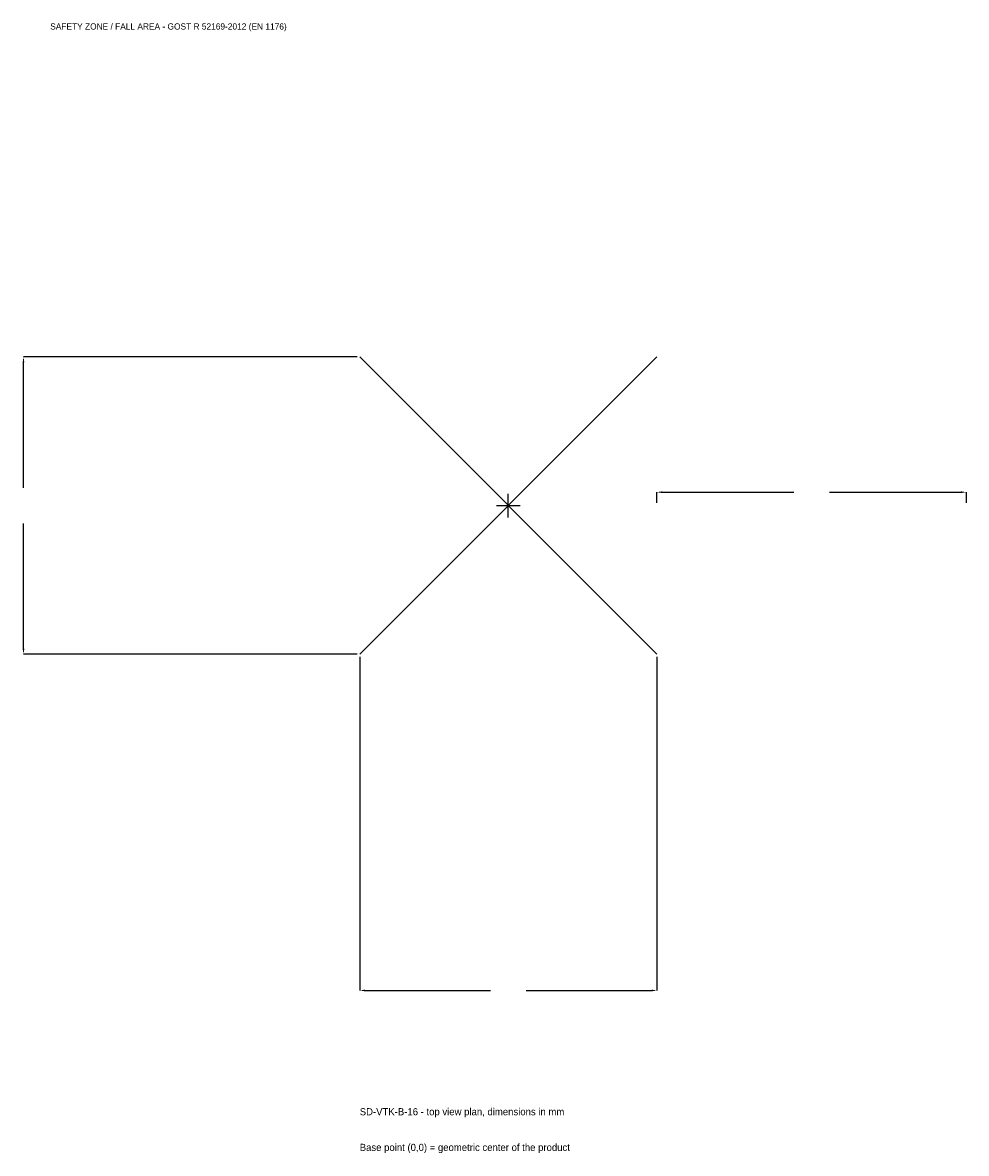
# Model space of a CAD drawing. Extents: x -2354 to 2220, y -3139 to 2340.
import ezdxf

# ---------------------------------------------------------------- set-up
doc = ezdxf.new("R2010")
doc.units = 0
for name, color, linetype in [('GP_MAF_zona_bezopasnosti', 1, 'Continuous'), ('ZSK_DANNYE', 3, 'Continuous'), ('ZSK_KONTUR', 7, 'Continuous'), ('ZSK_RAZMERY', 8, 'Continuous')]:
    doc.layers.add(name, color=color, linetype=linetype)
doc.dimstyles.new('ORION', dxfattribs={"dimtxt": 43.2, "dimasz": 25.92, "dimexe": 1.25, "dimexo": 12.96, "dimtad": 1, "dimcen": 2.5, "dimazin": 3, "dimtfac": 1, "dimtmove": 0, "dimatfit": 3})

# ---------------------------------------------------------------- blocks, each defined once
blk = doc.blocks.new('_CLOSEDFILLED')
at = {"color": 0, "linetype": 'BYBLOCK'}
blk.add_solid([(-1, 0.16), (0, 0), (-1, -0.16)], dxfattribs=at)
blk = doc.blocks.new('*D1')
for p, q in [((-720, -732.96), (-720, -2349.6)), ((720, -732.96), (720, -2349.6)), ((-694.08, -2349.6), (-86.4, -2349.6)), ((86.4, -2349.6), (694.08, -2349.6))]:
    blk.add_line(p, q)
at = {"layer": 'Defpoints'}
for p in [(-720, -720), (720, -720), (-720, -2349.6)]:
    blk.add_point(p, dxfattribs=at)
at = {"layer": 'ZSK_RAZMERY', "xscale": 25.919999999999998, "yscale": 25.919999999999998, "rotation": 180}
blk.add_blockref('_CLOSEDFILLED', (-720, -2349.6), dxfattribs=at)
at = {"layer": 'ZSK_RAZMERY', "xscale": 25.919999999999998, "yscale": 25.919999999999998}
blk.add_blockref('_CLOSEDFILLED', (720, -2349.6), dxfattribs=at)
blk = doc.blocks.new('*D2')
for p, q in [((-732.96, 720), (-2349.6, 720)), ((-2349.6, 86.4), (-2349.6, 694.08)), ((-2349.6, -694.08), (-2349.6, -86.4)), ((-732.96, -720), (-2349.6, -720))]:
    blk.add_line(p, q)
at = {"layer": 'Defpoints'}
for p in [(-720, 720), (-2349.6, -720), (-720, -720)]:
    blk.add_point(p, dxfattribs=at)
at = {"layer": 'ZSK_RAZMERY', "xscale": 25.919999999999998, "yscale": 25.919999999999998}
for p, rotation in [((-2349.6, 720), 90), ((-2349.6, -720), 270)]:
    blk.add_blockref('_CLOSEDFILLED', p, dxfattribs=dict(at, rotation=rotation))
blk = doc.blocks.new('*D3')
for p, q in [((720, 12.96), (720, 64.8)), ((745.92, 64.8), (1383.6, 64.8)), ((1556.4, 64.8), (2194.08, 64.8)), ((2220, 12.96), (2220, 64.8))]:
    blk.add_line(p, q)
at = {"layer": 'Defpoints'}
for p in [(720, 64.8), (720, 0), (2220, 0)]:
    blk.add_point(p, dxfattribs=at)
at = {"layer": 'ZSK_RAZMERY', "xscale": 25.919999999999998, "yscale": 25.919999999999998, "rotation": 180}
blk.add_blockref('_CLOSEDFILLED', (720, 64.8), dxfattribs=at)
at = {"layer": 'ZSK_RAZMERY', "xscale": 25.919999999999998, "yscale": 25.919999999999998}
blk.add_blockref('_CLOSEDFILLED', (2220, 64.8), dxfattribs=at)
blk = doc.blocks.new('B1')
at = {"layer": 'ZSK_KONTUR'}
for p, q in [((-720, -720), (720, 720)), ((-720, 720), (720, -720))]:
    blk.add_line(p, q, dxfattribs=at)
at = {"layer": 'ZSK_RAZMERY'}
for p, q in [((0, -57.6), (0, 57.6)), ((-57.6, 0), (57.6, 0))]:
    blk.add_line(p, q, dxfattribs=at)
at = {"layer": 'GP_MAF_zona_bezopasnosti', "color": 1}
blk.add_text('SAFETY ZONE / FALL AREA - GOST R 52169-2012 (EN 1176)', height=30.24, dxfattribs=at).set_placement((-2220, 2306.4))
at = {"layer": 'ZSK_RAZMERY'}
dim = blk.add_linear_dim(base=(-2349.6, -720), p1=(-720, -720), p2=(-720, 720), angle=90, dimstyle='ORION', dxfattribs=at)
dim.commit()
dim.dimension.update_dxf_attribs({"geometry": '*D2', "text_midpoint": (-2349.6, 0)})
for base, p1, p2, picture, middle in [((720, 64.8), (720, 0), (2220, 0), '*D3', (1470, 64.8)), ((-720, -2349.6), (-720, -720), (720, -720), '*D1', (0, -2349.6))]:
    dim = blk.add_linear_dim(base=base, p1=p1, p2=p2, dimstyle='ORION', dxfattribs=at)
    dim.commit()
    dim.dimension.update_dxf_attribs({"geometry": picture, "text_midpoint": middle})

msp = doc.modelspace()

# ---------------------------------------------------------------- block references
msp.add_blockref('B1', (0, 0))

# ---------------------------------------------------------------- texts
at = {"layer": 'ZSK_DANNYE', "color": 3}
msp.add_text('SD-VTK-B-16 - top view plan, dimensions in mm', height=34.56, dxfattribs=at).set_placement((-720, -2954.4))
at = {"layer": 'ZSK_DANNYE', "color": 7}
msp.add_text('Base point (0,0) = geometric center of the product', height=34.56, dxfattribs=at).set_placement((-720, -3127.2))

doc.saveas('drawing.dxf')
